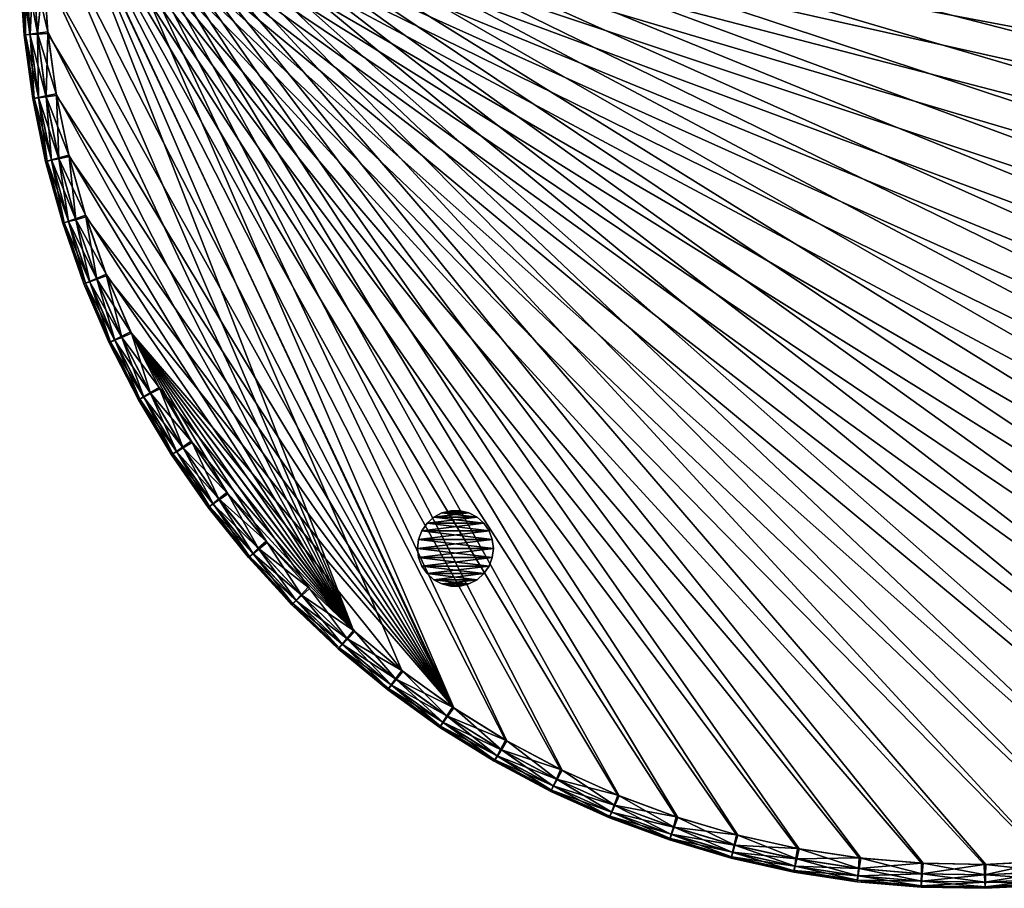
# Model space of a CAD drawing. Header units: inches. Extents: x -12.5 to 12.5, y -12.5 to 12.5.
# Tile 1 of 6: x -12.5 to 0.5, y -12.5 to -1.1. Entities that reach past the tile are written whole.
import ezdxf

# ---------------------------------------------------------------- set-up
doc = ezdxf.new("R2010")
doc.units = ezdxf.units.IN
doc.header["$LTSCALE"] = 0.03937
doc.header["$MEASUREMENT"] = 0
for name, color, linetype in [('A-FURN-3-ST', 150, 'Continuous'), ('A-FURN-3-ST-GD', 252, 'Continuous'), ('A-FURN-3-ST-SI', 160, 'Continuous')]:
    doc.layers.add(name, color=color, linetype=linetype)

msp = doc.modelspace()

# ---------------------------------------------------------------- meshes
at = {"layer": 'A-FURN-3-ST'}
mesh = msp.add_polyface(dxfattribs=at)
corners = [(-9.867, -7.382, 18.733), (-9.948, -7.438, 18.674), (-9.423, -8.093, 18.674), (-9.753, -7.303, 18.753), (-9.346, -8.031, 18.733), (-10.343, -6.699, 18.733), (-10.427, -6.75, 18.674), (-10.224, -6.628, 18.753), (-10.771, -5.985, 18.733), (-10.859, -6.03, 18.674), (-10.648, -5.922, 18.753), (-11.151, -5.245, 18.733), (-11.024, -5.19, 18.753), (-9.996, -7.472, 18.575), (-10.478, -6.78, 18.575), (-10.013, -7.483, 18.437), (-10.495, -6.79, 18.437), (-10.912, -6.057, 18.575), (-10.929, -6.066, 18.437), (-11.241, -5.283, 18.674), (-11.296, -5.307, 18.575), (-12.013, 2.038, 18.753), (4.242, -11.422, 18.753), (5.003, -11.11, 18.753), (3.461, -11.683, 18.753), (2.664, -11.89, 18.753), (1.856, -12.042, 18.753), (1.038, -12.14, 18.753), (0.216, -12.183, 18.753), (-0.606, -12.169, 18.753), (-1.427, -12.101, 18.753), (-2.24, -11.977, 18.753), (-3.044, -11.798, 18.753), (-3.833, -11.566, 18.753), (-4.605, -11.281, 18.753), (-5.356, -10.944, 18.753), (-6.083, -10.557, 18.753), (-6.782, -10.123, 18.753), (-12.123, 1.222, 18.753), (-12.178, 0.401, 18.753), (-12.177, -0.422, 18.753), (-12.121, -1.243, 18.753), (-12.009, -2.059, 18.753), (-11.843, -2.865, 18.753), (-11.623, -3.658, 18.753), (-11.349, -4.434, 18.753), (-8.681, -8.55, 18.753), (-8.084, -9.117, 18.753), (-9.238, -7.945, 18.753)]
mesh.append_faces([[corners[k] for k in face] for face in [(0, 1, 2), (3, 0, 4), (0, 5, 1), (5, 6, 1), (3, 7, 0), (7, 5, 0), (5, 8, 6), (8, 9, 6), (7, 10, 5), (10, 8, 5), (8, 11, 9), (10, 12, 8), (12, 11, 8), (1, 6, 13), (6, 14, 13), (13, 14, 15), (14, 16, 15), (6, 9, 14), (9, 17, 14), (14, 17, 16), (17, 18, 16), (9, 19, 17), (17, 20, 18), (21, 22, 23), (21, 24, 22), (21, 25, 24), (21, 26, 25), (21, 27, 26), (21, 28, 27), (21, 29, 28), (21, 30, 29), (21, 31, 30), (21, 32, 31), (21, 33, 32), (21, 34, 33), (21, 35, 34), (21, 36, 35), (21, 37, 36), (21, 38, 37), (38, 39, 37), (39, 40, 37), (40, 41, 37), (41, 42, 37), (42, 43, 37), (43, 44, 37), (44, 45, 37), (45, 12, 37), (12, 46, 47), (12, 48, 46), (12, 3, 48), (12, 7, 3), (12, 10, 7)]])
mesh = msp.add_polyface(dxfattribs=at)
corners = [(7.872, -9.48, 18.733), (7.214, -9.99, 18.733), (7.933, -9.558, 18.674), (7.269, -10.072, 18.674), (7.788, -9.371, 18.753), (7.137, -9.875, 18.753), (6.523, -10.454, 18.733), (6.573, -10.54, 18.674), (6.454, -10.335, 18.753), (5.803, -10.871, 18.733), (5.846, -10.959, 18.674), (5.742, -10.747, 18.753), (5.056, -11.238, 18.733), (5.093, -11.329, 18.674), (5.003, -11.11, 18.753), (4.285, -11.553, 18.733), (4.242, -11.422, 18.753), (7.969, -9.605, 18.575), (7.302, -10.121, 18.575), (7.981, -9.621, 18.437), (7.313, -10.137, 18.437), (6.602, -10.591, 18.575), (6.612, -10.608, 18.437), (5.872, -11.013, 18.575), (5.881, -11.03, 18.437), (5.115, -11.384, 18.575), (5.123, -11.402, 18.437), (4.316, -11.647, 18.674), (-12.013, 2.038, 18.753), (12.075, -1.631, 18.753), (12.157, -0.812, 18.753), (11.937, -2.442, 18.753), (11.745, -3.243, 18.753), (11.499, -4.028, 18.753), (11.201, -4.795, 18.753), (10.852, -5.54, 18.753), (10.453, -6.26, 18.753), (10.007, -6.952, 18.753), (9.515, -7.612, 18.753), (8.979, -8.237, 18.753), (8.402, -8.824, 18.753)]
mesh.append_faces([[corners[k] for k in face] for face in [(0, 1, 2), (1, 3, 2), (4, 5, 0), (5, 1, 0), (1, 6, 3), (6, 7, 3), (5, 8, 1), (8, 6, 1), (6, 9, 7), (9, 10, 7), (8, 11, 6), (11, 9, 6), (9, 12, 10), (12, 13, 10), (11, 14, 9), (14, 12, 9), (12, 15, 13), (14, 16, 12), (16, 15, 12), (2, 3, 17), (3, 18, 17), (17, 18, 19), (18, 20, 19), (3, 7, 18), (7, 21, 18), (18, 21, 20), (21, 22, 20), (7, 10, 21), (10, 23, 21), (21, 23, 22), (23, 24, 22), (10, 13, 23), (13, 25, 23), (23, 25, 24), (25, 26, 24), (13, 27, 25), (28, 29, 30), (28, 31, 29), (28, 32, 31), (28, 33, 32), (28, 34, 33), (28, 35, 34), (28, 36, 35), (28, 37, 36), (28, 38, 37), (28, 39, 38), (28, 40, 39), (28, 4, 40), (28, 5, 4), (28, 8, 5), (28, 11, 8), (28, 14, 11)]])
mesh = msp.add_polyface(dxfattribs=at)
corners = [(-9.997, -7.471, 0.931), (-9.426, -8.089, 0.832), (-9.951, -7.434, 0.832), (-10.479, -6.779, 0.931), (-10.43, -6.745, 0.832), (-10.495, -6.79, 1.069), (-10.013, -7.483, 1.069), (-10.912, -6.056, 0.931), (-10.862, -6.026, 0.832), (-10.929, -6.066, 1.069), (-11.296, -5.306, 0.931), (-11.314, -5.315, 1.069), (-11.244, -5.279, 0.832), (-10.777, -5.975, 0.773), (-11.156, -5.234, 0.773), (-10.659, -5.904, 0.753), (-11.033, -5.171, 0.753), (-10.349, -6.689, 0.773), (-10.236, -6.61, 0.753), (-9.874, -7.372, 0.773), (-9.766, -7.286, 0.753), (-9.354, -8.022, 0.773), (-9.252, -7.929, 0.753), (-12.121, 1.243, 0.753), (4.222, -11.43, 0.753), (4.984, -11.119, 0.753), (3.441, -11.689, 0.753), (2.644, -11.894, 0.753), (1.835, -12.046, 0.753), (1.017, -12.142, 0.753), (0.195, -12.183, 0.753), (-1.448, -12.098, 0.753), (-0.628, -12.168, 0.753), (-2.261, -11.973, 0.753), (-3.064, -11.793, 0.753), (-3.854, -11.559, 0.753), (-4.625, -11.273, 0.753), (-5.376, -10.935, 0.753), (-6.101, -10.547, 0.753), (-6.8, -10.111, 0.753), (-7.467, -9.629, 0.753), (-8.1, -9.103, 0.753), (-12.177, 0.422, 0.753), (-12.178, -0.401, 0.753), (-12.123, -1.222, 0.753), (-12.013, -2.038, 0.753), (-11.848, -2.844, 0.753), (-11.629, -3.637, 0.753), (-11.357, -4.414, 0.753)]
mesh.append_faces([[corners[k] for k in face] for face in [(0, 1, 2), (3, 2, 4), (3, 0, 2), (5, 0, 3), (5, 6, 0), (7, 4, 8), (7, 3, 4), (9, 3, 7), (9, 5, 3), (10, 7, 8), (11, 9, 7), (12, 13, 14), (12, 8, 13), (14, 15, 16), (14, 13, 15), (8, 17, 13), (8, 4, 17), (13, 18, 15), (13, 17, 18), (4, 19, 17), (4, 2, 19), (17, 20, 18), (17, 19, 20), (2, 21, 19), (19, 22, 20), (23, 24, 25), (23, 26, 24), (23, 27, 26), (23, 28, 27), (23, 29, 28), (23, 30, 29), (23, 31, 32), (23, 33, 31), (23, 34, 33), (23, 35, 34), (23, 36, 35), (23, 37, 36), (23, 38, 37), (23, 39, 38), (23, 40, 39), (23, 41, 40), (23, 42, 41), (42, 43, 41), (43, 44, 41), (44, 45, 41), (45, 46, 41), (46, 47, 41), (47, 48, 41), (48, 16, 41), (16, 15, 41), (15, 18, 41), (18, 20, 41)]])
mesh = msp.add_polyface(dxfattribs=at)
corners = [(-1.473, -12.393, 0.931), (-0.632, -12.405, 0.832), (-1.468, -12.334, 0.832), (-0.633, -12.464, 0.931), (-1.474, -12.413, 1.069), (-0.633, -12.484, 1.069), (-2.306, -12.265, 0.931), (-2.297, -12.207, 0.832), (-2.309, -12.285, 1.069), (-3.129, -12.082, 0.931), (-3.116, -12.024, 0.832), (-3.133, -12.101, 1.069), (-3.937, -11.843, 0.931), (-3.921, -11.786, 0.832), (-3.943, -11.862, 1.069), (-4.728, -11.55, 0.931), (-4.707, -11.495, 0.832), (-4.735, -11.569, 1.069), (-5.497, -11.205, 0.931), (-5.473, -11.151, 0.832), (-5.505, -11.223, 1.069), (-6.241, -10.808, 0.931), (-6.213, -10.756, 0.832), (-5.432, -11.061, 0.773), (-6.166, -10.669, 0.773), (-5.376, -10.935, 0.753), (-4.673, -11.402, 0.773), (-4.625, -11.273, 0.753), (-3.893, -11.692, 0.773), (-3.854, -11.559, 0.753), (-3.094, -11.928, 0.773), (-3.064, -11.793, 0.753), (-2.282, -12.109, 0.773), (-2.261, -11.973, 0.753), (-1.459, -12.236, 0.773), (-1.448, -12.098, 0.753), (-0.63, -12.306, 0.773), (-0.628, -12.168, 0.753), (-12.121, 1.243, 0.753), (0.195, -12.183, 0.753)]
mesh.append_faces([[corners[k] for k in face] for face in [(0, 1, 2), (0, 3, 1), (4, 3, 0), (4, 5, 3), (6, 2, 7), (6, 0, 2), (8, 0, 6), (8, 4, 0), (9, 7, 10), (9, 6, 7), (11, 6, 9), (11, 8, 6), (12, 10, 13), (12, 9, 10), (14, 9, 12), (14, 11, 9), (15, 13, 16), (15, 12, 13), (17, 12, 15), (17, 14, 12), (18, 16, 19), (18, 15, 16), (20, 15, 18), (20, 17, 15), (21, 18, 19), (22, 19, 23), (24, 23, 25), (19, 26, 23), (19, 16, 26), (23, 27, 25), (23, 26, 27), (16, 28, 26), (16, 13, 28), (26, 29, 27), (26, 28, 29), (13, 30, 28), (13, 10, 30), (28, 31, 29), (28, 30, 31), (10, 32, 30), (10, 7, 32), (30, 33, 31), (30, 32, 33), (7, 34, 32), (7, 2, 34), (32, 35, 33), (32, 34, 35), (2, 36, 34), (2, 1, 36), (34, 37, 35), (34, 36, 37), (38, 37, 39)]])
mesh = msp.add_polyface(dxfattribs=at)
corners = [(7.301, -10.122, 0.931), (7.928, -9.562, 0.832), (7.265, -10.075, 0.832), (7.968, -9.606, 0.931), (7.313, -10.137, 1.069), (6.601, -10.592, 0.931), (6.568, -10.543, 0.832), (6.612, -10.608, 1.069), (5.871, -11.013, 0.931), (5.841, -10.962, 0.832), (5.881, -11.03, 1.069), (5.114, -11.384, 0.931), (5.088, -11.331, 0.832), (5.123, -11.402, 1.069), (4.334, -11.704, 0.931), (4.311, -11.649, 0.832), (5.045, -11.243, 0.773), (4.274, -11.558, 0.773), (4.984, -11.119, 0.753), (4.222, -11.43, 0.753), (5.792, -10.876, 0.773), (5.723, -10.757, 0.753), (6.513, -10.461, 0.773), (6.436, -10.346, 0.753), (7.204, -9.997, 0.773), (7.12, -9.888, 0.753), (7.863, -9.488, 0.773), (7.771, -9.385, 0.753), (-12.121, 1.243, 0.753), (12.156, -0.833, 0.753), (12.185, -0.011, 0.753), (12.072, -1.652, 0.753), (11.933, -2.463, 0.753), (11.739, -3.263, 0.753), (11.492, -4.048, 0.753), (11.193, -4.815, 0.753), (10.842, -5.559, 0.753), (10.442, -6.279, 0.753), (9.995, -6.969, 0.753), (9.501, -7.628, 0.753), (8.965, -8.252, 0.753), (8.387, -8.839, 0.753)]
mesh.append_faces([[corners[k] for k in face] for face in [(0, 1, 2), (0, 3, 1), (4, 3, 0), (5, 2, 6), (5, 0, 2), (7, 0, 5), (7, 4, 0), (8, 6, 9), (8, 5, 6), (10, 5, 8), (10, 7, 5), (11, 9, 12), (11, 8, 9), (13, 8, 11), (13, 10, 8), (14, 11, 12), (15, 12, 16), (17, 18, 19), (17, 16, 18), (12, 20, 16), (12, 9, 20), (16, 21, 18), (16, 20, 21), (9, 22, 20), (9, 6, 22), (20, 23, 21), (20, 22, 23), (6, 24, 22), (6, 2, 24), (22, 25, 23), (22, 24, 25), (2, 26, 24), (2, 1, 26), (24, 27, 25), (24, 26, 27), (28, 29, 30), (28, 31, 29), (28, 32, 31), (28, 33, 32), (28, 34, 33), (28, 35, 34), (28, 36, 35), (28, 37, 36), (28, 38, 37), (28, 39, 38), (28, 40, 39), (28, 41, 40), (28, 27, 41), (28, 25, 27), (28, 23, 25), (28, 21, 23), (28, 18, 21)]])
mesh = msp.add_polyface(dxfattribs=at)
corners = [(-11.296, -5.306, 0.931), (-10.862, -6.026, 0.832), (-11.244, -5.279, 0.832), (-11.314, -5.315, 1.069), (-10.912, -6.056, 0.931), (-11.629, -4.531, 0.931), (-11.574, -4.508, 0.832), (-11.647, -4.539, 1.069), (-11.908, -3.736, 0.931), (-11.852, -3.716, 0.832), (-11.927, -3.742, 1.069), (-12.133, -2.923, 0.931), (-12.076, -2.907, 0.832), (-12.152, -2.928, 1.069), (-12.303, -2.097, 0.931), (-12.245, -2.085, 0.832), (-12.322, -2.101, 1.069), (-12.416, -1.262, 0.931), (-12.358, -1.254, 0.832), (-12.436, -1.265, 1.069), (-12.473, -0.421, 0.931), (-12.414, -0.417, 0.832), (-12.493, -0.422, 1.069), (-12.473, 0.422, 0.931), (-12.493, 0.422, 1.069), (-12.26, -1.241, 0.773), (-12.316, -0.41, 0.773), (-12.123, -1.222, 0.753), (-12.178, -0.401, 0.753), (-12.148, -2.066, 0.773), (-12.013, -2.038, 0.753), (-11.981, -2.881, 0.773), (-11.848, -2.844, 0.753), (-11.759, -3.683, 0.773), (-11.629, -3.637, 0.753), (-11.484, -4.469, 0.773), (-11.357, -4.414, 0.753), (-11.156, -5.234, 0.773), (-11.033, -5.171, 0.753)]
mesh.append_faces([[corners[k] for k in face] for face in [(0, 1, 2), (3, 4, 0), (5, 2, 6), (5, 0, 2), (7, 0, 5), (7, 3, 0), (8, 6, 9), (8, 5, 6), (10, 5, 8), (10, 7, 5), (11, 9, 12), (11, 8, 9), (13, 8, 11), (13, 10, 8), (14, 12, 15), (14, 11, 12), (16, 11, 14), (16, 13, 11), (17, 15, 18), (17, 14, 15), (19, 14, 17), (19, 16, 14), (20, 18, 21), (20, 17, 18), (22, 17, 20), (22, 19, 17), (23, 20, 21), (24, 22, 20), (21, 25, 26), (21, 18, 25), (26, 27, 28), (26, 25, 27), (18, 29, 25), (18, 15, 29), (25, 30, 27), (25, 29, 30), (15, 31, 29), (15, 12, 31), (29, 32, 30), (29, 31, 32), (12, 33, 31), (12, 9, 33), (31, 34, 32), (31, 33, 34), (9, 35, 33), (9, 6, 35), (33, 36, 34), (33, 35, 36), (6, 37, 35), (6, 2, 37), (35, 38, 36), (35, 37, 38)]])
mesh = msp.add_polyface(dxfattribs=at)
corners = [(-11.151, -5.245, 18.733), (-11.241, -5.283, 18.674), (-10.859, -6.03, 18.674), (-11.479, -4.48, 18.733), (-11.572, -4.513, 18.674), (-11.024, -5.19, 18.753), (-11.349, -4.434, 18.753), (-11.756, -3.695, 18.733), (-11.851, -3.721, 18.674), (-11.623, -3.658, 18.753), (-11.978, -2.893, 18.733), (-12.075, -2.912, 18.674), (-11.843, -2.865, 18.753), (-12.146, -2.077, 18.733), (-12.244, -2.091, 18.674), (-12.009, -2.059, 18.753), (-12.259, -1.253, 18.733), (-12.357, -1.259, 18.674), (-12.121, -1.243, 18.753), (-12.315, -0.422, 18.733), (-12.414, -0.422, 18.674), (-12.177, -0.422, 18.753), (-12.178, 0.401, 18.753), (-11.296, -5.307, 18.575), (-10.912, -6.057, 18.575), (-11.314, -5.315, 18.437), (-10.929, -6.066, 18.437), (-11.628, -4.532, 18.575), (-11.647, -4.539, 18.437), (-11.908, -3.737, 18.575), (-11.927, -3.742, 18.437), (-12.133, -2.924, 18.575), (-12.152, -2.928, 18.437), (-12.303, -2.099, 18.575), (-12.322, -2.101, 18.437), (-12.416, -1.263, 18.575), (-12.436, -1.265, 18.437), (-12.473, -0.422, 18.575), (-12.493, -0.422, 18.437)]
mesh.append_faces([[corners[k] for k in face] for face in [(0, 1, 2), (0, 3, 1), (3, 4, 1), (5, 6, 0), (6, 3, 0), (3, 7, 4), (7, 8, 4), (6, 9, 3), (9, 7, 3), (7, 10, 8), (10, 11, 8), (9, 12, 7), (12, 10, 7), (10, 13, 11), (13, 14, 11), (12, 15, 10), (15, 13, 10), (13, 16, 14), (16, 17, 14), (15, 18, 13), (18, 16, 13), (16, 19, 17), (19, 20, 17), (18, 21, 16), (21, 19, 16), (21, 22, 19), (1, 23, 24), (23, 25, 26), (1, 4, 23), (4, 27, 23), (23, 27, 25), (27, 28, 25), (4, 8, 27), (8, 29, 27), (27, 29, 28), (29, 30, 28), (8, 11, 29), (11, 31, 29), (29, 31, 30), (31, 32, 30), (11, 14, 31), (14, 33, 31), (31, 33, 32), (33, 34, 32), (14, 17, 33), (17, 35, 33), (33, 35, 34), (35, 36, 34), (17, 20, 35), (20, 37, 35), (35, 37, 36), (37, 38, 36)]])
mesh = msp.add_polyface(dxfattribs=at)
corners = [(-6.156, -10.675, 18.733), (-6.208, -10.758, 18.674), (-5.468, -11.153, 18.674), (-6.083, -10.557, 18.753), (-5.421, -11.066, 18.733), (-6.863, -10.235, 18.733), (-6.92, -10.315, 18.674), (-6.782, -10.123, 18.753), (-7.538, -9.748, 18.733), (-7.601, -9.824, 18.674), (-7.45, -9.642, 18.753), (-8.179, -9.217, 18.733), (-8.247, -9.288, 18.674), (-8.084, -9.117, 18.753), (-8.782, -8.644, 18.733), (-8.855, -8.71, 18.674), (-8.681, -8.55, 18.753), (-9.346, -8.031, 18.733), (-9.423, -8.093, 18.674), (-9.238, -7.945, 18.753), (-9.867, -7.382, 18.733), (-9.753, -7.303, 18.753), (-6.24, -10.809, 18.575), (-5.496, -11.205, 18.575), (-6.25, -10.825, 18.437), (-5.505, -11.223, 18.437), (-6.955, -10.363, 18.575), (-6.967, -10.379, 18.437), (-7.639, -9.87, 18.575), (-7.651, -9.885, 18.437), (-8.288, -9.331, 18.575), (-8.301, -9.346, 18.437), (-8.899, -8.751, 18.575), (-8.913, -8.764, 18.437), (-9.469, -8.13, 18.575), (-9.484, -8.142, 18.437), (-9.948, -7.438, 18.674), (-9.996, -7.472, 18.575), (-10.013, -7.483, 18.437), (-11.024, -5.19, 18.753)]
mesh.append_faces([[corners[k] for k in face] for face in [(0, 1, 2), (3, 0, 4), (0, 5, 1), (5, 6, 1), (3, 7, 0), (7, 5, 0), (5, 8, 6), (8, 9, 6), (7, 10, 5), (10, 8, 5), (8, 11, 9), (11, 12, 9), (10, 13, 8), (13, 11, 8), (11, 14, 12), (14, 15, 12), (13, 16, 11), (16, 14, 11), (14, 17, 15), (17, 18, 15), (16, 19, 14), (19, 17, 14), (17, 20, 18), (19, 21, 17), (1, 22, 23), (22, 24, 25), (1, 6, 22), (6, 26, 22), (22, 26, 24), (26, 27, 24), (6, 9, 26), (9, 28, 26), (26, 28, 27), (28, 29, 27), (9, 12, 28), (12, 30, 28), (28, 30, 29), (30, 31, 29), (12, 15, 30), (15, 32, 30), (30, 32, 31), (32, 33, 31), (15, 18, 32), (18, 34, 32), (32, 34, 33), (34, 35, 33), (18, 36, 34), (36, 37, 34), (34, 37, 35), (37, 38, 35), (39, 10, 7), (39, 13, 10)]])
mesh = msp.add_polyface(dxfattribs=at)
corners = [(-6.241, -10.808, 0.931), (-5.473, -11.151, 0.832), (-6.213, -10.756, 0.832), (-6.25, -10.825, 1.069), (-5.497, -11.205, 0.931), (-5.505, -11.223, 1.069), (-6.956, -10.362, 0.931), (-6.925, -10.312, 0.832), (-6.967, -10.379, 1.069), (-7.64, -9.869, 0.931), (-7.605, -9.821, 0.832), (-7.651, -9.885, 1.069), (-8.289, -9.33, 0.931), (-8.251, -9.285, 0.832), (-8.301, -9.346, 1.069), (-8.9, -8.75, 0.931), (-8.859, -8.707, 0.832), (-8.913, -8.764, 1.069), (-9.47, -8.129, 0.931), (-9.426, -8.089, 0.832), (-9.484, -8.142, 1.069), (-9.997, -7.471, 0.931), (-10.013, -7.483, 1.069), (-9.951, -7.434, 0.832), (-9.354, -8.022, 0.773), (-9.874, -7.372, 0.773), (-9.252, -7.929, 0.753), (-8.791, -8.635, 0.773), (-8.696, -8.535, 0.753), (-8.188, -9.209, 0.773), (-8.1, -9.103, 0.753), (-7.547, -9.741, 0.773), (-7.467, -9.629, 0.753), (-6.873, -10.228, 0.773), (-6.8, -10.111, 0.753), (-6.166, -10.669, 0.773), (-6.101, -10.547, 0.753), (-5.432, -11.061, 0.773), (-5.376, -10.935, 0.753), (-9.766, -7.286, 0.753)]
mesh.append_faces([[corners[k] for k in face] for face in [(0, 1, 2), (3, 4, 0), (3, 5, 4), (6, 2, 7), (6, 0, 2), (8, 0, 6), (8, 3, 0), (9, 7, 10), (9, 6, 7), (11, 6, 9), (11, 8, 6), (12, 10, 13), (12, 9, 10), (14, 9, 12), (14, 11, 9), (15, 13, 16), (15, 12, 13), (17, 12, 15), (17, 14, 12), (18, 16, 19), (18, 15, 16), (20, 15, 18), (20, 17, 15), (21, 18, 19), (22, 18, 21), (22, 20, 18), (23, 19, 24), (25, 24, 26), (19, 27, 24), (19, 16, 27), (24, 28, 26), (24, 27, 28), (16, 29, 27), (16, 13, 29), (27, 30, 28), (27, 29, 30), (13, 31, 29), (13, 10, 31), (29, 32, 30), (29, 31, 32), (10, 33, 31), (10, 7, 33), (31, 34, 32), (31, 33, 34), (7, 35, 33), (7, 2, 35), (33, 36, 34), (33, 35, 36), (2, 37, 35), (35, 38, 36), (39, 26, 30), (26, 28, 30)]])
mesh = msp.add_polyface(dxfattribs=at)
corners = [(-0.618, -12.307, 18.733), (-1.448, -12.237, 18.733), (-0.626, -12.405, 18.674), (-1.462, -12.335, 18.674), (-0.606, -12.169, 18.753), (-1.427, -12.101, 18.753), (-2.27, -12.112, 18.733), (-2.292, -12.208, 18.674), (-2.24, -11.977, 18.753), (-3.083, -11.931, 18.733), (-3.111, -12.025, 18.674), (-3.044, -11.798, 18.753), (-3.881, -11.695, 18.733), (-3.916, -11.788, 18.674), (-3.833, -11.566, 18.753), (-4.662, -11.407, 18.733), (-4.702, -11.497, 18.674), (-4.605, -11.281, 18.753), (-5.421, -11.066, 18.733), (-5.468, -11.153, 18.674), (-5.356, -10.944, 18.753), (-6.156, -10.675, 18.733), (-6.083, -10.557, 18.753), (-0.631, -12.464, 18.575), (-1.471, -12.393, 18.575), (-0.633, -12.484, 18.437), (-1.474, -12.413, 18.437), (-2.305, -12.266, 18.575), (-2.309, -12.285, 18.437), (-3.128, -12.082, 18.575), (-3.133, -12.101, 18.437), (-3.936, -11.843, 18.575), (-3.943, -11.862, 18.437), (-4.727, -11.551, 18.575), (-4.735, -11.569, 18.437), (-5.496, -11.205, 18.575), (-5.505, -11.223, 18.437), (-6.208, -10.758, 18.674), (-6.24, -10.809, 18.575)]
mesh.append_faces([[corners[k] for k in face] for face in [(0, 1, 2), (1, 3, 2), (4, 5, 0), (5, 1, 0), (1, 6, 3), (6, 7, 3), (5, 8, 1), (8, 6, 1), (6, 9, 7), (9, 10, 7), (8, 11, 6), (11, 9, 6), (9, 12, 10), (12, 13, 10), (11, 14, 9), (14, 12, 9), (12, 15, 13), (15, 16, 13), (14, 17, 12), (17, 15, 12), (15, 18, 16), (18, 19, 16), (17, 20, 15), (20, 18, 15), (18, 21, 19), (20, 22, 18), (2, 3, 23), (3, 24, 23), (23, 24, 25), (24, 26, 25), (3, 7, 24), (7, 27, 24), (24, 27, 26), (27, 28, 26), (7, 10, 27), (10, 29, 27), (27, 29, 28), (29, 30, 28), (10, 13, 29), (13, 31, 29), (29, 31, 30), (31, 32, 30), (13, 16, 31), (16, 33, 31), (31, 33, 32), (33, 34, 32), (16, 19, 33), (19, 35, 33), (33, 35, 34), (35, 36, 34), (19, 37, 35), (35, 38, 36)]])
mesh = msp.add_polyface(dxfattribs=at)
corners = [(4.334, -11.704, 0.931), (5.088, -11.331, 0.832), (4.311, -11.649, 0.832), (4.341, -11.722, 1.069), (5.114, -11.384, 0.931), (5.123, -11.402, 1.069), (3.534, -11.97, 0.931), (3.515, -11.913, 0.832), (3.54, -11.988, 1.069), (2.718, -12.181, 0.931), (2.703, -12.123, 0.832), (2.723, -12.2, 1.069), (1.889, -12.336, 0.931), (1.878, -12.278, 0.832), (1.893, -12.356, 1.069), (1.052, -12.436, 0.931), (1.045, -12.377, 0.832), (1.054, -12.455, 1.069), (0.21, -12.479, 0.931), (0.207, -12.419, 0.832), (0.211, -12.498, 1.069), (-0.633, -12.464, 0.931), (-0.632, -12.405, 0.832), (-0.633, -12.484, 1.069), (0.202, -12.321, 0.773), (-0.63, -12.306, 0.773), (0.195, -12.183, 0.753), (-0.628, -12.168, 0.753), (1.033, -12.279, 0.773), (1.017, -12.142, 0.753), (1.86, -12.181, 0.773), (1.835, -12.046, 0.753), (2.678, -12.028, 0.773), (2.644, -11.894, 0.753), (3.484, -11.82, 0.773), (3.441, -11.689, 0.753), (4.274, -11.558, 0.773), (4.222, -11.43, 0.753), (5.045, -11.243, 0.773)]
mesh.append_faces([[corners[k] for k in face] for face in [(0, 1, 2), (3, 4, 0), (3, 5, 4), (6, 2, 7), (6, 0, 2), (8, 0, 6), (8, 3, 0), (9, 7, 10), (9, 6, 7), (11, 6, 9), (11, 8, 6), (12, 10, 13), (12, 9, 10), (14, 9, 12), (14, 11, 9), (15, 13, 16), (15, 12, 13), (17, 12, 15), (17, 14, 12), (18, 16, 19), (18, 15, 16), (20, 15, 18), (20, 17, 15), (21, 19, 22), (21, 18, 19), (23, 18, 21), (23, 20, 18), (22, 24, 25), (22, 19, 24), (25, 26, 27), (25, 24, 26), (19, 28, 24), (19, 16, 28), (24, 29, 26), (24, 28, 29), (16, 30, 28), (16, 13, 30), (28, 31, 29), (28, 30, 31), (13, 32, 30), (13, 10, 32), (30, 33, 31), (30, 32, 33), (10, 34, 32), (10, 7, 34), (32, 35, 33), (32, 34, 35), (7, 36, 34), (7, 2, 36), (34, 37, 35), (34, 36, 37), (2, 38, 36)]])
mesh = msp.add_polyface(dxfattribs=at)
corners = [(4.285, -11.553, 18.733), (4.316, -11.647, 18.674), (5.093, -11.329, 18.674), (3.496, -11.816, 18.733), (3.52, -11.912, 18.674), (4.242, -11.422, 18.753), (3.461, -11.683, 18.753), (2.69, -12.025, 18.733), (2.708, -12.122, 18.674), (2.664, -11.89, 18.753), (1.872, -12.18, 18.733), (1.884, -12.277, 18.674), (1.856, -12.042, 18.753), (1.045, -12.278, 18.733), (1.05, -12.377, 18.674), (1.038, -12.14, 18.753), (0.214, -12.321, 18.733), (0.212, -12.419, 18.674), (0.216, -12.183, 18.753), (-0.618, -12.307, 18.733), (-0.626, -12.405, 18.674), (-0.606, -12.169, 18.753), (4.335, -11.703, 18.575), (5.115, -11.384, 18.575), (5.123, -11.402, 18.437), (4.341, -11.722, 18.437), (3.535, -11.969, 18.575), (3.54, -11.988, 18.437), (2.719, -12.18, 18.575), (2.723, -12.2, 18.437), (1.891, -12.336, 18.575), (1.893, -12.356, 18.437), (1.053, -12.436, 18.575), (1.054, -12.455, 18.437), (0.211, -12.478, 18.575), (0.211, -12.498, 18.437), (-0.631, -12.464, 18.575), (-0.633, -12.484, 18.437)]
mesh.append_faces([[corners[k] for k in face] for face in [(0, 1, 2), (0, 3, 1), (3, 4, 1), (5, 6, 0), (6, 3, 0), (3, 7, 4), (7, 8, 4), (6, 9, 3), (9, 7, 3), (7, 10, 8), (10, 11, 8), (9, 12, 7), (12, 10, 7), (10, 13, 11), (13, 14, 11), (12, 15, 10), (15, 13, 10), (13, 16, 14), (16, 17, 14), (15, 18, 13), (18, 16, 13), (16, 19, 17), (19, 20, 17), (18, 21, 16), (21, 19, 16), (1, 22, 23), (23, 22, 24), (22, 25, 24), (1, 4, 22), (4, 26, 22), (22, 26, 25), (26, 27, 25), (4, 8, 26), (8, 28, 26), (26, 28, 27), (28, 29, 27), (8, 11, 28), (11, 30, 28), (28, 30, 29), (30, 31, 29), (11, 14, 30), (14, 32, 30), (30, 32, 31), (32, 33, 31), (14, 17, 32), (17, 34, 32), (32, 34, 33), (34, 35, 33), (17, 20, 34), (20, 36, 34), (34, 36, 35), (36, 37, 35)]])
at = {"layer": 'A-FURN-3-ST-GD'}
mesh = msp.add_polyface(dxfattribs=at)
corners = [(-6.26, -8.023, 0), (-6.275, -7.904, 0), (-6.26, -8.023, 0.75), (-6.275, -7.904, 0.75), (-6.275, -8.143, 0), (-6.275, -8.143, 0.75), (-6.317, -8.256, 0), (-6.317, -8.256, 0.75), (-6.386, -8.355, 0), (-6.386, -8.355, 0.75), (-6.476, -8.435, 0), (-6.476, -8.435, 0.75), (-6.583, -8.491, 0), (-6.583, -8.491, 0.75), (-6.7, -8.52, 0), (-6.7, -8.52, 0.75), (-6.82, -8.52, 0), (-6.82, -8.52, 0.75), (-6.937, -8.491, 0), (-6.937, -8.491, 0.75), (-7.044, -8.435, 0), (-7.044, -8.435, 0.75), (-7.134, -8.355, 0), (-7.134, -8.355, 0.75), (-7.203, -8.256, 0), (-7.203, -8.256, 0.75), (-7.246, -8.143, 0), (-7.246, -8.143, 0.75), (-7.26, -8.023, 0), (-7.26, -8.023, 0.75), (-7.246, -7.904, 0), (-7.246, -7.904, 0.75), (-7.203, -7.791, 0), (-7.203, -7.791, 0.75), (-7.134, -7.692, 0), (-7.134, -7.692, 0.75), (-7.044, -7.612, 0), (-7.044, -7.612, 0.75), (-6.937, -7.556, 0), (-6.937, -7.556, 0.75), (-6.82, -7.527, 0), (-6.82, -7.527, 0.75), (-6.7, -7.527, 0), (-6.7, -7.527, 0.75), (-6.583, -7.556, 0), (-6.583, -7.556, 0.75), (-6.476, -7.612, 0), (-6.476, -7.612, 0.75), (-6.386, -7.692, 0), (-6.386, -7.692, 0.75), (-6.317, -7.791, 0), (-6.317, -7.791, 0.75)]
mesh.append_faces([[corners[k] for k in face] for face in [(0, 1, 2), (2, 1, 3), (4, 0, 5), (5, 0, 2), (6, 4, 7), (7, 4, 5), (8, 6, 9), (9, 6, 7), (10, 8, 11), (11, 8, 9), (12, 10, 13), (13, 10, 11), (14, 12, 15), (15, 12, 13), (16, 14, 17), (17, 14, 15), (18, 16, 19), (19, 16, 17), (20, 18, 21), (21, 18, 19), (22, 20, 23), (23, 20, 21), (24, 22, 25), (25, 22, 23), (26, 24, 27), (27, 24, 25), (28, 26, 29), (29, 26, 27), (30, 28, 31), (31, 28, 29), (32, 30, 33), (33, 30, 31), (34, 32, 35), (35, 32, 33), (36, 34, 37), (37, 34, 35), (38, 36, 39), (39, 36, 37), (40, 38, 41), (41, 38, 39), (42, 40, 43), (43, 40, 41), (44, 42, 45), (45, 42, 43), (46, 44, 47), (47, 44, 45), (48, 46, 49), (49, 46, 47), (50, 48, 51), (51, 48, 49), (1, 50, 3), (3, 50, 51)]])
mesh.append_faces([[corners[k] for k in face] for face in [(15, 19, 17), (41, 45, 43), (42, 38, 40), (16, 12, 14)]], dxfattribs={"vtx0": -1})
mesh.append_faces([[corners[k] for k in face] for face in [(51, 33, 3), (3, 31, 2), (2, 29, 5), (5, 27, 7), (7, 25, 9), (9, 23, 11), (11, 21, 13), (13, 19, 15), (33, 51, 35), (35, 49, 37), (37, 47, 39), (39, 45, 41), (1, 30, 50), (50, 32, 48), (48, 34, 46), (46, 36, 44), (44, 38, 42), (30, 1, 28), (28, 0, 26), (26, 4, 24), (24, 6, 22), (22, 8, 20), (20, 10, 18), (18, 12, 16)]], dxfattribs={"vtx0": -1, "vtx1": -1})
mesh.append_faces([[corners[k] for k in face] for face in [(3, 33, 31), (2, 31, 29), (5, 29, 27), (7, 27, 25), (9, 25, 23), (11, 23, 21), (13, 21, 19), (35, 51, 49), (37, 49, 47), (39, 47, 45), (50, 30, 32), (48, 32, 34), (46, 34, 36), (44, 36, 38), (28, 1, 0), (26, 0, 4), (24, 4, 6), (22, 6, 8), (20, 8, 10), (18, 10, 12)]], dxfattribs={"vtx0": -1, "vtx2": -1})
at = {"layer": 'A-FURN-3-ST-SI'}
mesh = msp.add_polyface(dxfattribs=at)
corners = [(-11.647, -4.539, 18.437), (-11.647, -4.539, 14.953), (-11.927, -3.742, 18.437), (-11.927, -3.742, 14.953), (-12.152, -2.928, 18.437), (-12.152, -2.928, 14.953), (-12.322, -2.101, 18.437), (-12.322, -2.101, 14.953), (-12.436, -1.265, 18.437), (-12.436, -1.265, 14.953), (-12.493, -0.422, 18.437), (-12.493, -0.422, 14.953), (-12.493, 0.422, 18.437), (-11.314, -5.315, 11.153), (-11.647, -4.539, 11.153), (-11.927, -3.742, 11.153), (-12.152, -2.928, 11.153), (-12.322, -2.101, 11.153), (-12.436, -1.265, 11.153), (-12.493, -0.422, 11.153), (-12.493, 0.422, 14.953), (-11.314, -5.315, 7.353), (-11.647, -4.539, 7.353), (-11.927, -3.742, 7.353), (-12.152, -2.928, 7.353), (-12.322, -2.101, 7.353), (-12.436, -1.265, 7.353), (-12.493, -0.422, 7.353), (-12.493, 0.422, 11.153), (-11.314, -5.315, 3.553), (-11.647, -4.539, 3.553), (-11.927, -3.742, 3.553), (-12.152, -2.928, 3.553), (-12.322, -2.101, 3.553), (-12.436, -1.265, 3.553), (-12.493, -0.422, 3.553), (-12.493, 0.422, 7.353), (-11.647, -4.539, 1.069), (-11.927, -3.742, 1.069), (-12.152, -2.928, 1.069), (-12.322, -2.101, 1.069), (-12.436, -1.265, 1.069), (-12.493, -0.422, 1.069), (-12.493, 0.422, 3.553)]
mesh.append_faces([[corners[k] for k in face] for face in [(0, 1, 2), (1, 3, 2), (2, 3, 4), (3, 5, 4), (4, 5, 6), (5, 7, 6), (6, 7, 8), (7, 9, 8), (8, 9, 10), (9, 11, 10), (10, 11, 12), (13, 14, 1), (1, 14, 3), (14, 15, 3), (3, 15, 5), (15, 16, 5), (5, 16, 7), (16, 17, 7), (7, 17, 9), (17, 18, 9), (9, 18, 11), (18, 19, 11), (11, 19, 20), (21, 22, 14), (14, 22, 15), (22, 23, 15), (15, 23, 16), (23, 24, 16), (16, 24, 17), (24, 25, 17), (17, 25, 18), (25, 26, 18), (18, 26, 19), (26, 27, 19), (19, 27, 28), (29, 30, 22), (22, 30, 23), (30, 31, 23), (23, 31, 24), (31, 32, 24), (24, 32, 25), (32, 33, 25), (25, 33, 26), (33, 34, 26), (26, 34, 27), (34, 35, 27), (27, 35, 36), (30, 37, 31), (37, 38, 31), (31, 38, 32), (38, 39, 32), (32, 39, 33), (39, 40, 33), (33, 40, 34), (40, 41, 34), (34, 41, 35), (41, 42, 35), (35, 42, 43)]])
mesh = msp.add_polyface(dxfattribs=at)
corners = [(-8.913, -8.764, 18.437), (-8.913, -8.764, 14.953), (-9.484, -8.142, 18.437), (-9.484, -8.142, 14.953), (-10.013, -7.483, 18.437), (-10.013, -7.483, 14.953), (-10.495, -6.79, 18.437), (-10.495, -6.79, 14.953), (-10.929, -6.066, 18.437), (-10.929, -6.066, 14.953), (-11.314, -5.315, 18.437), (-11.314, -5.315, 14.953), (-11.647, -4.539, 18.437), (-11.647, -4.539, 14.953), (-8.913, -8.764, 11.153), (-9.484, -8.142, 11.153), (-10.013, -7.483, 11.153), (-10.495, -6.79, 11.153), (-10.929, -6.066, 11.153), (-11.314, -5.315, 11.153), (-8.301, -9.346, 7.353), (-8.913, -8.764, 7.353), (-9.484, -8.142, 7.353), (-10.013, -7.483, 7.353), (-10.495, -6.79, 7.353), (-10.929, -6.066, 7.353), (-11.314, -5.315, 7.353), (-11.647, -4.539, 11.153), (-8.913, -8.764, 3.553), (-9.484, -8.142, 3.553), (-10.013, -7.483, 3.553), (-10.495, -6.79, 3.553), (-10.929, -6.066, 3.553), (-11.314, -5.315, 3.553), (-11.647, -4.539, 7.353), (-8.913, -8.764, 1.069), (-9.484, -8.142, 1.069), (-10.013, -7.483, 1.069), (-10.495, -6.79, 1.069), (-10.929, -6.066, 1.069), (-11.314, -5.315, 1.069), (-11.647, -4.539, 3.553), (-11.647, -4.539, 1.069)]
mesh.append_faces([[corners[k] for k in face] for face in [(0, 1, 2), (1, 3, 2), (2, 3, 4), (3, 5, 4), (4, 5, 6), (5, 7, 6), (6, 7, 8), (7, 9, 8), (8, 9, 10), (9, 11, 10), (10, 11, 12), (11, 13, 12), (1, 14, 3), (14, 15, 3), (3, 15, 5), (15, 16, 5), (5, 16, 7), (16, 17, 7), (7, 17, 9), (17, 18, 9), (9, 18, 11), (18, 19, 11), (11, 19, 13), (20, 21, 14), (14, 21, 15), (21, 22, 15), (15, 22, 16), (22, 23, 16), (16, 23, 17), (23, 24, 17), (17, 24, 18), (24, 25, 18), (18, 25, 19), (25, 26, 19), (19, 26, 27), (21, 28, 22), (28, 29, 22), (22, 29, 23), (29, 30, 23), (23, 30, 24), (30, 31, 24), (24, 31, 25), (31, 32, 25), (25, 32, 26), (32, 33, 26), (26, 33, 34), (28, 35, 29), (35, 36, 29), (29, 36, 30), (36, 37, 30), (30, 37, 31), (37, 38, 31), (31, 38, 32), (38, 39, 32), (32, 39, 33), (39, 40, 33), (33, 40, 41), (40, 42, 41)]])
mesh = msp.add_polyface(dxfattribs=at)
corners = [(-4.735, -11.569, 18.437), (-4.735, -11.569, 14.953), (-5.505, -11.223, 18.437), (-5.505, -11.223, 14.953), (-6.25, -10.825, 18.437), (-6.25, -10.825, 14.953), (-6.967, -10.379, 18.437), (-6.967, -10.379, 14.953), (-7.651, -9.885, 18.437), (-7.651, -9.885, 14.953), (-8.301, -9.346, 18.437), (-8.301, -9.346, 14.953), (-8.913, -8.764, 18.437), (-8.913, -8.764, 14.953), (-4.735, -11.569, 11.153), (-5.505, -11.223, 11.153), (-6.25, -10.825, 11.153), (-6.967, -10.379, 11.153), (-7.651, -9.885, 11.153), (-8.301, -9.346, 11.153), (-8.913, -8.764, 11.153), (-4.735, -11.569, 7.353), (-5.505, -11.223, 7.353), (-6.25, -10.825, 7.353), (-6.967, -10.379, 7.353), (-7.651, -9.885, 7.353), (-8.301, -9.346, 7.353), (-4.735, -11.569, 3.553), (-5.505, -11.223, 3.553), (-6.25, -10.825, 3.553), (-6.967, -10.379, 3.553), (-7.651, -9.885, 3.553), (-8.301, -9.346, 3.553), (-8.913, -8.764, 7.353), (-8.913, -8.764, 3.553), (-4.735, -11.569, 1.069), (-5.505, -11.223, 1.069), (-6.25, -10.825, 1.069), (-6.967, -10.379, 1.069), (-7.651, -9.885, 1.069), (-8.301, -9.346, 1.069), (-8.913, -8.764, 1.069)]
mesh.append_faces([[corners[k] for k in face] for face in [(0, 1, 2), (1, 3, 2), (2, 3, 4), (3, 5, 4), (4, 5, 6), (5, 7, 6), (6, 7, 8), (7, 9, 8), (8, 9, 10), (9, 11, 10), (10, 11, 12), (11, 13, 12), (1, 14, 3), (14, 15, 3), (3, 15, 5), (15, 16, 5), (5, 16, 7), (16, 17, 7), (7, 17, 9), (17, 18, 9), (9, 18, 11), (18, 19, 11), (11, 19, 13), (19, 20, 13), (14, 21, 15), (21, 22, 15), (15, 22, 16), (22, 23, 16), (16, 23, 17), (23, 24, 17), (17, 24, 18), (24, 25, 18), (18, 25, 19), (25, 26, 19), (19, 26, 20), (21, 27, 22), (27, 28, 22), (22, 28, 23), (28, 29, 23), (23, 29, 24), (29, 30, 24), (24, 30, 25), (30, 31, 25), (25, 31, 26), (31, 32, 26), (26, 32, 33), (32, 34, 33), (35, 36, 28), (28, 36, 29), (36, 37, 29), (29, 37, 30), (37, 38, 30), (30, 38, 31), (38, 39, 31), (31, 39, 32), (39, 40, 32), (32, 40, 34), (40, 41, 34)]])
mesh = msp.add_polyface(dxfattribs=at)
corners = [(0.211, -12.498, 18.437), (0.211, -12.498, 14.953), (-0.633, -12.484, 18.437), (-0.633, -12.484, 14.953), (-1.474, -12.413, 18.437), (-1.474, -12.413, 14.953), (-2.309, -12.285, 18.437), (-2.309, -12.285, 14.953), (-3.133, -12.101, 18.437), (-3.133, -12.101, 14.953), (-3.943, -11.862, 18.437), (-3.943, -11.862, 14.953), (-4.735, -11.569, 18.437), (-4.735, -11.569, 14.953), (0.211, -12.498, 11.153), (-0.633, -12.484, 11.153), (-1.474, -12.413, 11.153), (-2.309, -12.285, 11.153), (-3.133, -12.101, 11.153), (-3.943, -11.862, 11.153), (-4.735, -11.569, 11.153), (0.211, -12.498, 7.353), (-0.633, -12.484, 7.353), (-1.474, -12.413, 7.353), (-2.309, -12.285, 7.353), (-3.133, -12.101, 7.353), (-3.943, -11.862, 7.353), (-4.735, -11.569, 7.353), (0.211, -12.498, 3.553), (-0.633, -12.484, 3.553), (-1.474, -12.413, 3.553), (-2.309, -12.285, 3.553), (-3.133, -12.101, 3.553), (-3.943, -11.862, 3.553), (-4.735, -11.569, 3.553), (0.211, -12.498, 1.069), (-0.633, -12.484, 1.069), (-1.474, -12.413, 1.069), (-2.309, -12.285, 1.069), (-3.133, -12.101, 1.069), (-3.943, -11.862, 1.069), (-4.735, -11.569, 1.069), (-5.505, -11.223, 3.553)]
mesh.append_faces([[corners[k] for k in face] for face in [(0, 1, 2), (1, 3, 2), (2, 3, 4), (3, 5, 4), (4, 5, 6), (5, 7, 6), (6, 7, 8), (7, 9, 8), (8, 9, 10), (9, 11, 10), (10, 11, 12), (11, 13, 12), (1, 14, 3), (14, 15, 3), (3, 15, 5), (15, 16, 5), (5, 16, 7), (16, 17, 7), (7, 17, 9), (17, 18, 9), (9, 18, 11), (18, 19, 11), (11, 19, 13), (19, 20, 13), (21, 22, 15), (15, 22, 16), (22, 23, 16), (16, 23, 17), (23, 24, 17), (17, 24, 18), (24, 25, 18), (18, 25, 19), (25, 26, 19), (19, 26, 20), (26, 27, 20), (28, 29, 22), (22, 29, 23), (29, 30, 23), (23, 30, 24), (30, 31, 24), (24, 31, 25), (31, 32, 25), (25, 32, 26), (32, 33, 26), (26, 33, 27), (33, 34, 27), (35, 36, 29), (29, 36, 30), (36, 37, 30), (30, 37, 31), (37, 38, 31), (31, 38, 32), (38, 39, 32), (32, 39, 33), (39, 40, 33), (33, 40, 34), (40, 41, 34), (34, 41, 42)]])
mesh = msp.add_polyface(dxfattribs=at)
corners = [(5.123, -11.402, 14.953), (4.341, -11.722, 14.953), (4.341, -11.722, 18.437), (3.54, -11.988, 18.437), (3.54, -11.988, 14.953), (2.723, -12.2, 18.437), (2.723, -12.2, 14.953), (1.893, -12.356, 18.437), (1.893, -12.356, 14.953), (1.054, -12.455, 18.437), (1.054, -12.455, 14.953), (0.211, -12.498, 18.437), (0.211, -12.498, 14.953), (5.123, -11.402, 11.153), (4.341, -11.722, 11.153), (3.54, -11.988, 11.153), (2.723, -12.2, 11.153), (1.893, -12.356, 11.153), (1.054, -12.455, 11.153), (0.211, -12.498, 11.153), (5.123, -11.402, 7.353), (4.341, -11.722, 7.353), (3.54, -11.988, 7.353), (2.723, -12.2, 7.353), (1.893, -12.356, 7.353), (1.054, -12.455, 7.353), (0.211, -12.498, 7.353), (-0.633, -12.484, 11.153), (5.123, -11.402, 3.553), (4.341, -11.722, 3.553), (3.54, -11.988, 3.553), (2.723, -12.2, 3.553), (1.893, -12.356, 3.553), (1.054, -12.455, 3.553), (0.211, -12.498, 3.553), (-0.633, -12.484, 7.353), (5.123, -11.402, 1.069), (4.341, -11.722, 1.069), (3.54, -11.988, 1.069), (2.723, -12.2, 1.069), (1.893, -12.356, 1.069), (1.054, -12.455, 1.069), (0.211, -12.498, 1.069), (-0.633, -12.484, 3.553)]
mesh.append_faces([[corners[k] for k in face] for face in [(0, 1, 2), (2, 1, 3), (1, 4, 3), (3, 4, 5), (4, 6, 5), (5, 6, 7), (6, 8, 7), (7, 8, 9), (8, 10, 9), (9, 10, 11), (10, 12, 11), (13, 14, 1), (1, 14, 4), (14, 15, 4), (4, 15, 6), (15, 16, 6), (6, 16, 8), (16, 17, 8), (8, 17, 10), (17, 18, 10), (10, 18, 12), (18, 19, 12), (20, 21, 14), (14, 21, 15), (21, 22, 15), (15, 22, 16), (22, 23, 16), (16, 23, 17), (23, 24, 17), (17, 24, 18), (24, 25, 18), (18, 25, 19), (25, 26, 19), (19, 26, 27), (28, 29, 21), (21, 29, 22), (29, 30, 22), (22, 30, 23), (30, 31, 23), (23, 31, 24), (31, 32, 24), (24, 32, 25), (32, 33, 25), (25, 33, 26), (33, 34, 26), (26, 34, 35), (36, 37, 29), (29, 37, 30), (37, 38, 30), (30, 38, 31), (38, 39, 31), (31, 39, 32), (39, 40, 32), (32, 40, 33), (40, 41, 33), (33, 41, 34), (41, 42, 34), (34, 42, 43)]])

doc.saveas('drawing.dxf')
